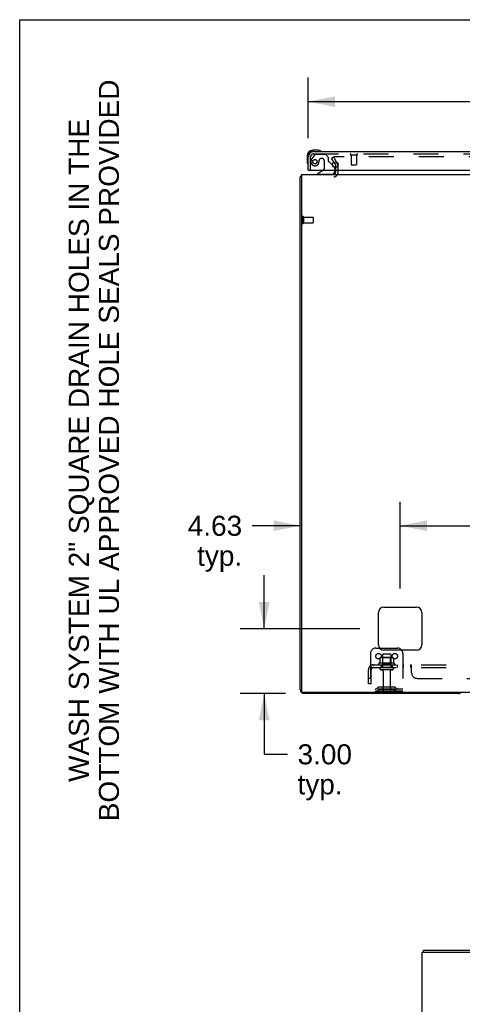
# Model space of a CAD drawing. Header units: inches. Extents: x 0 to 210, y 0 to 136.
# Tile 11 of 23: x 0 to 20, y 90 to 136. Entities that reach past the tile are written whole.
import ezdxf

# ---------------------------------------------------------------- set-up
doc = ezdxf.new("R2010")
doc.units = ezdxf.units.IN
doc.header["$LTSCALE"] = 11.54725
doc.header["$MEASUREMENT"] = 0
doc.linetypes.add('HIDDEN', pattern=[0.2, 0.1, -0.1])
doc.layers.get('0').update_dxf_attribs({"linetype": 'CONTINUOUS'})
for name, color, linetype in [('DEFAULT_2', 8, 'HIDDEN'), ('DIMENSIONS', 7, 'CONTINUOUS'), ('DOOR_ASSEMBLY', 7, 'CONTINUOUS'), ('SUBPANEL', 7, 'CONTINUOUS')]:
    doc.layers.add(name, color=color, linetype=linetype)
doc.styles.get("Standard").update_dxf_attribs({"font": 'arial.ttf'})
doc.dimstyles.new('DIMSTYLE_1', dxfattribs={"dimtxt": 0.92625, "dimasz": 1.235, "dimexe": 0.09, "dimexo": 0.07, "dimgap": 0.0375, "dimtad": 0, "dimtih": 1, "dimtoh": 1, "dimzin": 4, "dimdsep": 46, "dimtxsty": 'Standard', "dimblk": '_FILLED', "dimblk1": '_FILLED', "dimblk2": '_FILLED', "dimcen": 0.09, "dimadec": 3, "dimazin": 1, "dimtfac": 1, "dimtdec": 3, "dimtofl": 0, "dimtmove": 0, "dimatfit": 3, "dimldrblk": '_FILLED', "dimfxl": 0, "dimtolj": 1, "dimtzin": 4, "dimarcsym": 0})

# ---------------------------------------------------------------- blocks, each defined once
blk = doc.blocks.new('_FILLED')
at = {"color": 0, "linetype": 'ByBlock'}
blk.add_solid([(0, 0), (-1, 0.2), (-1, -0.2)], dxfattribs=at)
blk = doc.blocks.new('*D8')
at = {"layer": 'DIMENSIONS', "color": 2, "linetype": 'Continuous'}
for p, q in [((13.356, 130.369), (13.356, 133.173)), ((50.293, 130.369), (50.293, 133.173)), ((13.356, 132.061), (27.626, 132.061)), ((50.293, 132.061), (36.024, 132.061))]:
    blk.add_line(p, q, dxfattribs=at)
at = {"layer": 'DIMENSIONS', "color": 2, "linetype": 'Continuous', "xscale": 1.235, "yscale": 1.235, "zscale": 1.235, "rotation": 180}
blk.add_blockref('_FILLED', (13.356, 132.061), dxfattribs=at)
at = {"layer": 'DIMENSIONS', "color": 2, "linetype": 'Continuous', "xscale": 1.235, "yscale": 1.235, "zscale": 1.235}
blk.add_blockref('_FILLED', (50.293, 132.061), dxfattribs=at)
at = {"layer": 'DIMENSIONS', "color": 2, "linetype": 'Continuous', "insert": (31.825, 132.525), "char_height": 0.9263, "width": 7.47198, "attachment_point": 2, "line_spacing_factor": 0.9}
blk.add_mtext('36.94 DOOR', dxfattribs=at)
blk = doc.blocks.new('*D10')
at = {"layer": 'DIMENSIONS', "color": 2, "linetype": 'Continuous'}
for p, q in [((11.313, 107.693), (11.313, 110.163)), ((15.741, 107.693), (10.201, 107.693)), ((12.305, 104.693), (10.201, 104.693)), ((11.313, 104.693), (11.313, 101.885)), ((11.313, 101.885), (12.393, 101.885))]:
    blk.add_line(p, q, dxfattribs=at)
at = {"layer": 'DIMENSIONS', "color": 2, "linetype": 'Continuous', "xscale": 1.235, "yscale": 1.235, "zscale": 1.235}
for p, rotation in [((11.313, 107.693), 270), ((11.313, 104.693), 90)]:
    blk.add_blockref('_FILLED', p, dxfattribs=dict(at, rotation=rotation))
at = {"layer": 'DIMENSIONS', "color": 2, "linetype": 'Continuous', "insert": (12.857, 102.348), "char_height": 0.9263, "width": 2.51706, "attachment_point": 1, "line_spacing_factor": 0.9}
blk.add_mtext('3.00\\Ptyp.', dxfattribs=at)
blk = doc.blocks.new('*D11')
at = {"layer": 'DIMENSIONS', "color": 2, "linetype": 'Continuous'}
for p, q in [((17.606, 109.557), (17.606, 113.565)), ((12.981, 112.453), (10.757, 112.453)), ((17.606, 112.453), (20.076, 112.453))]:
    blk.add_line(p, q, dxfattribs=at)
at = {"layer": 'DIMENSIONS', "color": 2, "linetype": 'Continuous', "xscale": 1.235, "yscale": 1.235, "zscale": 1.235}
blk.add_blockref('_FILLED', (12.981, 112.453), dxfattribs=at)
at = {"layer": 'DIMENSIONS', "color": 2, "linetype": 'Continuous', "xscale": 1.235, "yscale": 1.235, "zscale": 1.235, "rotation": 180}
blk.add_blockref('_FILLED', (17.606, 112.453), dxfattribs=at)
at = {"layer": 'DIMENSIONS', "color": 2, "linetype": 'Continuous', "insert": (10.294, 112.916), "char_height": 0.9263, "width": 2.51706, "attachment_point": 3, "line_spacing_factor": 0.9}
blk.add_mtext('4.63\\Ptyp.', dxfattribs=at)
blk = doc.blocks.new('*D12')
at = {"layer": 'DIMENSIONS', "color": 2, "linetype": 'Continuous'}
for p, q in [((17.606, 109.557), (17.606, 113.565)), ((47.856, 109.557), (47.856, 113.565)), ((17.606, 112.453), (30.649, 112.453)), ((47.856, 112.453), (34.812, 112.453))]:
    blk.add_line(p, q, dxfattribs=at)
at = {"layer": 'DIMENSIONS', "color": 2, "linetype": 'Continuous', "xscale": 1.235, "yscale": 1.235, "zscale": 1.235, "rotation": 180}
blk.add_blockref('_FILLED', (17.606, 112.453), dxfattribs=at)
at = {"layer": 'DIMENSIONS', "color": 2, "linetype": 'Continuous', "xscale": 1.235, "yscale": 1.235, "zscale": 1.235}
blk.add_blockref('_FILLED', (47.856, 112.453), dxfattribs=at)
at = {"layer": 'DIMENSIONS', "color": 2, "linetype": 'Continuous', "insert": (32.731, 112.916), "char_height": 0.9263, "width": 3.23671, "attachment_point": 2, "line_spacing_factor": 0.9}
blk.add_mtext('30.25', dxfattribs=at)

msp = doc.modelspace()

# ---------------------------------------------------------------- linework, layer by layer
at = {"color": 7, "linetype": 'Continuous'}
for p, q in [((0, 0), (0, 135.85)), ((0, 135.85), (209.95, 135.85)), ((13.033, 128.589), (12.981, 128.589)), ((16.653, 106.797), (17.481, 106.797)), ((18.678, 92.732), (18.678, 92.836))]:
    msp.add_line(p, q, dxfattribs=at)
at = {"color": 3, "linetype": 'Continuous'}
for p, q in [((14.538, 129.261), (14.623, 129.113)), ((14.627, 129.015), (14.627, 129.097)), ((14.627, 128.778), (14.627, 128.897)), ((12.981, 104.882), (12.981, 128.589)), ((13.033, 128.693), (13.033, 104.805)), ((13.033, 128.693), (52.429, 128.693)), ((16.606, 106.943), (16.606, 108.443)), ((16.856, 108.693), (18.356, 108.693)), ((18.606, 108.443), (18.606, 106.943)), ((18.356, 106.693), (16.856, 106.693)), ((52.369, 104.745), (13.093, 104.745)), ((20.292, 104.693), (13.17, 104.693)), ((18.626, 8.94), (18.626, 92.732)), ((18.626, 92.732), (42.432, 92.732)), ((18.678, 92.836), (42.437, 92.836))]:
    msp.add_line(p, q, dxfattribs=at)
for points in [[(12.998, 128.605), (12.995, 128.604), (12.993, 128.603), (12.99, 128.601), (12.988, 128.6), (12.986, 128.598), (12.984, 128.596), (12.983, 128.595), (12.982, 128.593), (12.981, 128.591), (12.981, 128.59), (12.981, 128.589)], [(13.022, 128.621), (13.02, 128.619), (13.018, 128.617), (13.015, 128.615), (13.013, 128.613), (13.01, 128.612), (13.007, 128.61), (13.004, 128.608), (12.998, 128.605)]]:
    msp.add_lwpolyline(points, dxfattribs=at)
for centre, radius, start, end in [((14.594, 129.097), 0.033, 0, 30), ((13.17, 128.504), 0.189, 136.4873, 141.7194), ((14.542, 128.778), 0.085, 270, 360), ((16.856, 108.443), 0.25, 90, 180), ((18.356, 108.443), 0.25, 0, 90), ((16.856, 106.943), 0.25, 180, 270), ((18.356, 106.943), 0.25, 270, 360), ((13.17, 104.882), 0.189, 180, 270), ((13.093, 104.805), 0.06, 180, 270), ((20.292, 104.882), 0.189, 270, 313.513)]:
    msp.add_arc(centre, radius, start, end, dxfattribs=at)
at = {"color": 7, "linetype": 'Continuous'}
msp.add_arc((17.481, 106.547), 0.25, 35.7557, 90, dxfattribs=at)
at = {"layer": 'DEFAULT_2', "color": 8, "linetype": 'HIDDEN'}
for p, q in [((14.426, 129.453), (14.516, 129.505)), ((14.538, 129.261), (14.426, 129.453)), ((14.516, 129.505), (14.713, 129.165)), ((49.649, 129.505), (14.563, 129.505)), ((14.627, 128.897), (14.627, 129.015)), ((14.731, 128.778), (14.731, 129.097)), ((13.085, 126.731), (13.085, 126.447)), ((13.128, 126.731), (13.128, 126.447)), ((13.128, 126.713), (13.575, 126.713)), ((13.585, 126.703), (13.585, 126.475)), ((13.128, 126.465), (13.575, 126.465)), ((16.231, 106.547), (16.231, 104.797)), ((16.481, 106.797), (16.653, 106.797)), ((17.731, 106.547), (17.731, 104.797)), ((17.337, 106.092), (16.625, 106.092)), ((16.662, 106.336), (16.662, 106.118)), ((17.237, 106.358), (16.725, 106.358)), ((16.797, 106.338), (16.777, 106.358)), ((16.793, 106.492), (16.793, 105.897)), ((16.797, 106.042), (16.797, 106.338)), ((17.164, 106.338), (16.797, 106.338)), ((17.138, 106.522), (16.823, 106.522)), ((17.164, 106.338), (17.184, 106.358)), ((17.164, 106.042), (17.164, 106.338)), ((17.168, 106.492), (17.168, 105.897)), ((17.3, 106.336), (17.3, 106.118)), ((16.647, 106.022), (17.315, 106.022)), ((17.238, 105.897), (16.723, 105.897)), ((17.238, 105.787), (16.723, 105.787)), ((16.797, 106.042), (16.777, 106.022)), ((17.164, 106.042), (16.797, 106.042)), ((16.816, 105.724), (16.816, 104.827)), ((17.146, 105.724), (17.146, 104.827)), ((17.164, 106.042), (17.184, 106.022)), ((17.731, 104.901), (16.231, 104.901)), ((17.731, 104.797), (16.231, 104.797)), ((16.574, 104.969), (16.506, 104.92)), ((16.635, 104.885), (16.567, 104.836)), ((17.321, 104.991), (16.64, 104.991)), ((17.321, 104.887), (16.64, 104.887)), ((16.806, 104.991), (16.806, 104.887)), ((17.156, 104.991), (17.156, 104.887)), ((17.327, 104.885), (17.395, 104.836)), ((17.388, 104.969), (17.456, 104.92))]:
    msp.add_line(p, q, dxfattribs=at)
for points in [[(14.563, 129.505), (14.56, 129.505), (14.558, 129.505), (14.557, 129.504), (14.555, 129.504), (14.553, 129.503), (14.551, 129.502), (14.549, 129.501), (14.548, 129.5), (14.547, 129.498), (14.546, 129.497), (14.545, 129.495), (14.544, 129.494), (14.543, 129.492), (14.543, 129.49), (14.543, 129.489), (14.543, 129.488)], [(14.543, 129.488), (14.543, 129.487), (14.543, 129.485), (14.543, 129.483), (14.544, 129.482), (14.545, 129.48)], [(16.662, 106.118), (16.662, 106.117), (16.662, 106.116), (16.661, 106.115), (16.661, 106.114), (16.661, 106.113), (16.66, 106.113), (16.66, 106.112), (16.66, 106.112), (16.659, 106.111), (16.659, 106.111), (16.659, 106.111), (16.658, 106.11), (16.658, 106.11), (16.658, 106.11), (16.658, 106.11), (16.657, 106.11), (16.657, 106.109), (16.657, 106.109)], [(16.668, 106.345), (16.667, 106.345), (16.665, 106.344), (16.664, 106.342), (16.663, 106.341), (16.663, 106.339), (16.662, 106.338), (16.662, 106.336)], [(17.294, 106.345), (17.295, 106.345), (17.297, 106.344), (17.298, 106.342), (17.299, 106.341), (17.299, 106.339), (17.3, 106.338), (17.3, 106.336)], [(17.305, 106.109), (17.305, 106.109), (17.305, 106.11), (17.304, 106.11), (17.304, 106.11), (17.304, 106.11), (17.303, 106.11), (17.303, 106.111), (17.303, 106.111), (17.303, 106.111), (17.302, 106.112), (17.302, 106.112), (17.301, 106.113), (17.301, 106.113), (17.301, 106.114), (17.3, 106.115), (17.3, 106.116), (17.3, 106.117), (17.3, 106.118)]]:
    msp.add_lwpolyline(points, dxfattribs=at)
for centre in [(16.606, 106.422), (17.356, 106.422)]:
    msp.add_circle(centre, 0.128, dxfattribs=at)
for centre, radius, start, end in [((14.594, 129.097), 0.137, 0, 30), ((14.542, 128.778), 0.189, 270, 360), ((13.106, 126.731), 0.0215, 0, 180), ((13.575, 126.703), 0.01, 0, 90), ((13.106, 126.447), 0.0215, 180, 360), ((13.575, 126.475), 0.01, 270, 360), ((16.481, 106.547), 0.25, 90, 180), ((17.481, 106.547), 0.25, 0, 35.7557), ((16.647, 106.06), 0.0384, 124.4497, 270), ((16.981, 105.491), 0.698, 117.6814, 120.6631), ((16.725, 106.216), 0.141, 90, 113.95), ((16.823, 106.492), 0.03, 90, 180), ((17.138, 106.492), 0.03, 0, 90), ((17.237, 106.216), 0.141, 66.05, 90), ((16.981, 105.491), 0.698, 59.3369, 62.3186), ((17.315, 106.06), 0.0384, 270, 55.5503), ((16.723, 105.842), 0.055, 90, 270), ((16.753, 105.724), 0.0625, 0, 90), ((17.208, 105.724), 0.0625, 90, 180), ((17.238, 105.842), 0.055, 270, 90), ((16.445, 105.005), 0.104, 270, 305.7539), ((16.445, 105.005), 0.208, 270, 305.7539), ((16.64, 104.877), 0.114, 90, 125.7539), ((16.64, 104.877), 0.01, 90, 125.7539), ((16.846, 104.827), 0.03, 180, 270), ((17.116, 104.827), 0.03, 270, 360), ((17.321, 104.877), 0.114, 54.2461, 90), ((17.321, 104.877), 0.01, 54.2461, 90), ((17.517, 105.005), 0.208, 234.2461, 270), ((17.517, 105.005), 0.104, 234.2461, 270)]:
    msp.add_arc(centre, radius, start, end, dxfattribs=at)
at = {"layer": 'DOOR_ASSEMBLY', "color": 7, "linetype": 'Continuous'}
for p, q in [((13.815, 129.811), (13.559, 129.811)), ((13.602, 129.751), (13.559, 129.751)), ((13.853, 129.808), (13.815, 129.811)), ((13.296, 129.548), (13.296, 129.291)), ((13.296, 129.291), (13.299, 129.253)), ((13.376, 128.897), (13.356, 128.897)), ((14.036, 128.87), (13.798, 128.732)), ((14.475, 129.124), (14.556, 129.043)), ((14.585, 128.897), (14.585, 128.85)), ((13.798, 128.693), (13.798, 128.732))]:
    msp.add_line(p, q, dxfattribs=at)
at = {"layer": 'DOOR_ASSEMBLY', "color": 3, "linetype": 'Continuous'}
for p, q in [((13.602, 129.751), (50.047, 129.751)), ((13.356, 128.897), (13.356, 129.504)), ((13.376, 128.897), (50.273, 128.897))]:
    msp.add_line(p, q, dxfattribs=at)
at = {"layer": 'DOOR_ASSEMBLY', "color": 8, "linetype": 'HIDDEN'}
for p, q in [((13.46, 128.897), (13.46, 129.504)), ((13.636, 129.592), (13.535, 129.448)), ((13.602, 129.647), (50.047, 129.647)), ((13.701, 129.626), (14.152, 129.626)), ((13.857, 129.336), (13.857, 129.347)), ((13.988, 129.434), (13.955, 129.434)), ((14.086, 129.336), (14.086, 128.956)), ((14.278, 129.5), (14.152, 129.626)), ((14.278, 129.5), (14.278, 129.321)), ((15.318, 129.604), (15.602, 129.604)), ((15.336, 129.604), (15.336, 129.157)), ((15.584, 129.604), (15.584, 129.157)), ((14.475, 129.124), (14.336, 129.262)), ((14.585, 128.972), (14.585, 128.897)), ((15.346, 129.147), (15.574, 129.147)), ((14.428, 128.693), (13.798, 128.693))]:
    msp.add_line(p, q, dxfattribs=at)
msp.add_circle((13.66, 129.284), 0.101, dxfattribs=at)
at = {"layer": 'DOOR_ASSEMBLY', "color": 3, "linetype": 'Continuous'}
msp.add_circle((14.606, 129.147), 0.133, dxfattribs=at)
at = {"layer": 'DOOR_ASSEMBLY', "color": 7, "linetype": 'Continuous'}
for centre, radius, start, end in [((13.559, 129.548), 0.263, 90, 180), ((13.559, 129.548), 0.203, 90, 180), ((13.815, 129.561), 0.25, 59.1101, 90), ((13.936, 129.766), 0.015, 270, 353.6204), ((13.936, 129.762), 0.015, 6.3796, 59.1101), ((13.546, 129.291), 0.25, 180, 210.8899), ((13.344, 129.171), 0.015, 210.8899, 263.6204), ((13.341, 129.171), 0.015, 276.3796, 360), ((13.986, 128.956), 0.1, 300.092, 323.4532), ((14.428, 128.85), 0.157, 270, 360), ((14.485, 128.972), 0.1, 27.0175, 45)]:
    msp.add_arc(centre, radius, start, end, dxfattribs=at)
at = {"layer": 'DOOR_ASSEMBLY', "color": 3, "linetype": 'Continuous'}
msp.add_arc((13.602, 129.504), 0.246, 90, 180, dxfattribs=at)
at = {"layer": 'DOOR_ASSEMBLY', "color": 8, "linetype": 'HIDDEN'}
for centre, radius, start, end in [((13.602, 129.504), 0.142, 90, 180), ((13.66, 129.284), 0.187, 163.1561, 342.1518), ((13.85, 129.226), 0.386, 144.9, 163.1561), ((13.701, 129.547), 0.079, 90, 144.9), ((13.464, 129.347), 0.393, 342.0702, 358.3401), ((13.955, 129.336), 0.098, 90, 180), ((13.988, 129.336), 0.098, 0, 90), ((14.317, 129.321), 0.039, 180, 248.3904), ((15.318, 129.625), 0.0215, 90, 270), ((15.602, 129.625), 0.0215, 270, 90), ((13.986, 128.956), 0.1, 323.4532, 360), ((14.266, 129.191), 0.1, 45, 68.3904), ((14.485, 128.972), 0.1, 0, 27.0175), ((15.346, 129.157), 0.01, 180, 270), ((15.574, 129.157), 0.01, 270, 360)]:
    msp.add_arc(centre, radius, start, end, dxfattribs=at)
at = {"layer": 'SUBPANEL', "color": 8, "linetype": 'HIDDEN'}
for p, q in [((16.137, 105.147), (16.137, 105.785)), ((16.224, 105.968), (16.303, 105.871)), ((16.262, 105.897), (16.262, 106.022)), ((16.262, 106.022), (49.7, 106.022)), ((16.262, 105.897), (49.7, 105.897)), ((16.262, 105.147), (16.262, 105.785)), ((16.731, 106.022), (16.731, 105.897)), ((17.231, 106.022), (17.231, 105.897)), ((17.459, 106.022), (17.459, 105.897)), ((17.74, 106.022), (17.74, 105.897)), ((18.102, 105.897), (18.102, 106.022)), ((18.103, 105.896), (18.102, 105.897)), ((18.108, 105.894), (18.106, 105.895)), ((18.111, 105.892), (18.109, 105.893)), ((18.137, 105.647), (18.137, 105.968)), ((16.262, 105.397), (16.137, 105.397)), ((18.387, 105.397), (22.262, 105.397)), ((16.262, 105.147), (16.137, 105.147))]:
    msp.add_line(p, q, dxfattribs=at)
for points in [[(16.224, 105.968), (16.226, 105.97), (16.228, 105.972), (16.23, 105.975), (16.232, 105.978), (16.234, 105.981), (16.236, 105.985), (16.237, 105.988), (16.239, 105.992)], [(16.239, 105.992), (16.242, 105.999), (16.244, 106.002), (16.245, 106.006), (16.247, 106.009), (16.248, 106.011), (16.25, 106.014), (16.252, 106.016), (16.254, 106.018), (16.256, 106.02), (16.257, 106.021), (16.259, 106.021), (16.261, 106.022), (16.262, 106.022)], [(16.285, 105.893), (16.285, 105.893), (16.285, 105.893), (16.285, 105.893), (16.285, 105.893), (16.285, 105.893), (16.284, 105.894), (16.284, 105.894), (16.284, 105.895), (16.284, 105.895), (16.283, 105.896), (16.283, 105.896), (16.283, 105.897), (16.282, 105.898), (16.282, 105.898), (16.282, 105.899), (16.281, 105.9), (16.281, 105.9), (16.28, 105.901), (16.28, 105.902), (16.28, 105.902), (16.279, 105.903), (16.279, 105.904), (16.279, 105.904), (16.278, 105.905), (16.278, 105.906), (16.278, 105.907), (16.277, 105.907), (16.277, 105.908), (16.277, 105.909), (16.276, 105.91), (16.276, 105.911), (16.275, 105.911), (16.275, 105.912), (16.275, 105.913), (16.274, 105.914), (16.274, 105.915), (16.274, 105.916), (16.273, 105.917), (16.273, 105.917), (16.273, 105.918), (16.272, 105.919), (16.272, 105.92), (16.271, 105.921), (16.271, 105.922), (16.271, 105.923), (16.27, 105.924), (16.27, 105.925), (16.27, 105.927), (16.269, 105.928), (16.269, 105.929), (16.268, 105.93), (16.268, 105.931), (16.268, 105.932), (16.267, 105.933), (16.267, 105.934), (16.267, 105.935), (16.266, 105.936), (16.266, 105.937), (16.266, 105.938), (16.266, 105.94), (16.265, 105.941), (16.265, 105.942), (16.265, 105.943), (16.265, 105.944), (16.264, 105.945), (16.264, 105.946), (16.264, 105.946), (16.264, 105.947), (16.263, 105.948), (16.263, 105.949), (16.263, 105.95), (16.263, 105.951), (16.263, 105.952), (16.263, 105.953), (16.262, 105.954), (16.262, 105.954), (16.262, 105.955), (16.262, 105.955), (16.262, 105.956), (16.262, 105.956), (16.262, 105.956)], [(16.262, 105.956), (16.262, 105.956), (16.262, 105.956), (16.262, 105.956), (16.262, 105.956), (16.262, 105.956), (16.262, 105.955), (16.262, 105.955), (16.262, 105.954), (16.262, 105.954), (16.262, 105.953)], [(16.29, 105.879), (16.286, 105.882), (16.284, 105.884), (16.282, 105.886), (16.279, 105.888), (16.277, 105.89), (16.275, 105.892), (16.272, 105.893), (16.27, 105.894), (16.268, 105.895), (16.266, 105.896), (16.264, 105.896), (16.262, 105.897)], [(16.282, 105.897), (16.283, 105.896), (16.283, 105.896), (16.283, 105.895), (16.284, 105.895), (16.284, 105.894), (16.284, 105.894), (16.285, 105.893), (16.285, 105.893), (16.285, 105.893), (16.285, 105.893), (16.285, 105.893)], [(16.303, 105.871), (16.302, 105.871), (16.302, 105.871), (16.301, 105.871), (16.3, 105.871), (16.299, 105.871), (16.298, 105.872), (16.296, 105.873), (16.295, 105.874), (16.293, 105.875), (16.291, 105.877), (16.29, 105.879)], [(18.11, 106.018), (18.108, 106.02), (18.106, 106.021), (18.105, 106.021), (18.103, 106.022), (18.102, 106.022)], [(18.105, 106.021), (18.103, 106.022), (18.102, 106.022)], [(18.109, 105.893), (18.108, 105.894), (18.106, 105.895), (18.105, 105.896), (18.103, 105.896), (18.102, 105.897)], [(18.112, 106.016), (18.11, 106.018), (18.108, 106.02), (18.106, 106.021)], [(18.117, 105.882), (18.115, 105.886), (18.113, 105.888), (18.112, 105.89), (18.111, 105.892)], [(18.12, 106.002), (18.119, 106.006), (18.117, 106.009), (18.116, 106.011), (18.114, 106.014), (18.112, 106.016)], [(18.121, 105.877), (18.12, 105.879), (18.119, 105.88), (18.117, 105.882)], [(18.123, 105.996), (18.122, 105.999), (18.12, 106.002)], [(18.137, 105.871), (18.135, 105.871), (18.134, 105.871), (18.132, 105.871), (18.13, 105.871), (18.129, 105.871), (18.127, 105.872), (18.126, 105.873), (18.124, 105.874), (18.123, 105.875), (18.121, 105.877)], [(18.137, 105.968), (18.136, 105.97), (18.134, 105.972), (18.132, 105.975), (18.131, 105.978), (18.129, 105.981), (18.128, 105.985), (18.126, 105.988), (18.123, 105.996)], [(18.137, 105.871), (18.135, 105.871), (18.134, 105.871), (18.132, 105.871), (18.13, 105.871), (18.129, 105.871), (18.127, 105.872), (18.126, 105.873), (18.124, 105.874)]]:
    msp.add_lwpolyline(points, dxfattribs=at)
for centre, radius, start, end in [((16.374, 105.785), 0.237, 90, 180), ((16.374, 105.785), 0.112, 90, 180), ((18.387, 105.647), 0.25, 180, 270)]:
    msp.add_arc(centre, radius, start, end, dxfattribs=at)

# ---------------------------------------------------------------- texts
at = {"layer": 'DIMENSIONS', "color": 2, "linetype": 'Continuous', "insert": (2.274, 115.936), "char_height": 0.92625, "width": 34.22649, "attachment_point": 2, "rotation": 90, "line_spacing_factor": 0.9}
msp.add_mtext('WASH SYSTEM 2" SQUARE DRAIN HOLES IN THE\\PBOTTOM WITH UL APPROVED HOLE SEALS PROVIDED', dxfattribs=at)

# ---------------------------------------------------------------- dimensions: what is measured, and where the dimension line sits
at = {"layer": 'DIMENSIONS', "color": 2, "linetype": 'Continuous'}
for base, p1, p2, angle, text, picture, middle in [((13.356, 132.061), (50.293, 130.299), (13.356, 130.299), 180, '<> DOOR', '*D8', (31.825, 132.061)), ((11.313, 107.693), (10.131, 104.693), (15.811, 107.693), 90, '<>\\Ptyp.', '*D10', (14.115, 101.19))]:
    dim = msp.add_linear_dim(base=base, p1=p1, p2=p2, angle=angle, text=text, dimstyle='DIMSTYLE_1', dxfattribs=at)
    dim.commit()
    dim.dimension.update_dxf_attribs({"geometry": picture, "text_midpoint": middle, "dimtype": 160})
dim = msp.add_linear_dim(base=(17.605972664, 112.453227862), p1=(12.980972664, 104.881616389), p2=(17.605972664, 109.487116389), text='<>\\Ptyp.', dimstyle='DIMSTYLE_1', dxfattribs=at)
dim.commit()
dim.dimension.update_dxf_attribs({"geometry": '*D11', "text_midpoint": (9.035089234, 111.758540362), "dimtype": 160})
dim = msp.add_linear_dim(base=(47.856, 112.453), p1=(17.606, 109.487), p2=(47.856, 109.487), dimstyle='DIMSTYLE_1', dxfattribs=at)
dim.commit()
dim.dimension.update_dxf_attribs({"geometry": '*D12', "text_midpoint": (32.732, 112.448), "dimtype": 160})

doc.saveas('drawing.dxf')
